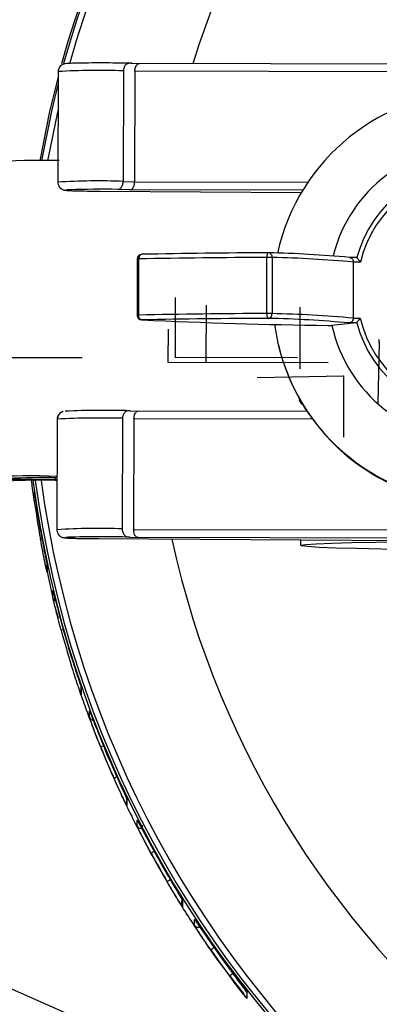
# Model space of a CAD drawing. Header units: millimetres. Extents: x -134 to 67, y -319 to 37.
# Tile 3 of 8: x -100 to -77, y -255 to -192. Entities that reach past the tile are written whole.
import ezdxf

# ---------------------------------------------------------------- set-up
doc = ezdxf.new("R2010")
doc.units = ezdxf.units.MM
doc.header["$PDSIZE"] = -1

msp = doc.modelspace()

# ---------------------------------------------------------------- linework, layer by layer
at = {"color": 7, "linetype": 'Continuous', "lineweight": 25}
for p, q in [((-93.012, -195.042), (-92.496, -195.065)), ((-97.633, -195.574), (-97.652, -202.572)), ((-93.496, -195.521), (-93.516, -202.519)), ((-92.769, -195.553), (-92.788, -202.551)), ((-63.651, -195.609), (-92.769, -195.553)), ((-63.632, -195.121), (-92.502, -195.065)), ((-93.516, -202.519), (-92.788, -202.551)), ((-95.003, -203.137), (-82.219, -203.214)), ((-95.001, -203.137), (-95.003, -203.137)), ((-95.001, -203.137), (-82.219, -203.214)), ((-93.079, -203.062), (-93.865, -203.027)), ((-82.14, -203.083), (-93.079, -203.062)), ((-92.788, -202.551), (-81.812, -202.572)), ((-82.224, -203.214), (-82.224, -203.224)), ((-92.618, -207.434), (-92.628, -210.983)), ((-92.535, -207.429), (-92.545, -210.978)), ((-84.42, -210.881), (-84.41, -207.332)), ((-84.072, -207.335), (-84.082, -210.884)), ((-78.723, -207.332), (-79.186, -207.331)), ((-78.935, -207.624), (-78.945, -211.173)), ((-78.486, -207.625), (-78.935, -207.624)), ((-78.945, -211.173), (-78.496, -211.174)), ((-92.345, -211.283), (-92.329, -211.283)), ((-80.523, -211.632), (-80.298, -211.633)), ((-80.523, -211.632), (-80.298, -211.633)), ((-80.523, -211.632), (-80.523, -211.632)), ((-78.736, -211.481), (-80.291, -211.631)), ((-78.736, -211.481), (-79.193, -211.479)), ((-83.694, -212.826), (-83.683, -212.872)), ((-93.072, -217.036), (-92.556, -217.059)), ((-81.861, -217.08), (-92.562, -217.059)), ((-97.693, -217.568), (-97.712, -224.566)), ((-97.681, -217.562), (-97.693, -217.568)), ((-93.557, -217.514), (-93.576, -224.513)), ((-92.83, -217.547), (-92.849, -224.545)), ((-81.52, -217.569), (-92.83, -217.547)), ((-97.824, -221.277), (-97.824, -221.381)), ((-97.824, -221.381), (-97.703, -221.381)), ((-97.824, -221.439), (-97.703, -221.44)), ((-92.849, -224.545), (-63.73, -224.601)), ((-95.063, -225.131), (-62.444, -225.327)), ((-95.063, -225.131), (-95.062, -225.131)), ((-95.062, -225.131), (-62.442, -225.327)), ((-93.094, -225.034), (-92.578, -225.057)), ((-63.714, -225.113), (-92.578, -225.057)), ((-82.285, -225.208), (-82.286, -225.559)), ((-98.337, -226.738), (-98.338, -227.196)), ((-98.33, -226.802), (-98.331, -227.259)), ((-97.964, -228.856), (-97.963, -228.42)), ((-96.185, -234.469), (-96.186, -234.905)), ((-96.169, -234.568), (-96.17, -235.004)), ((-95.646, -236.439), (-95.645, -236.03)), ((-88, -259.174), (-132.597, -239.581)), ((-93.309, -241.479), (-93.31, -241.888)), ((-93.285, -241.597), (-93.279, -241.609)), ((-93.279, -241.609), (-93.281, -242.018)), ((-92.625, -243.321), (-92.624, -242.94)), ((-89.806, -247.866), (-89.807, -248.246)), ((-89.76, -248.025), (-89.761, -248.406)), ((-88.987, -249.594), (-88.986, -249.238)), ((-85.669, -253.872), (-85.67, -254.228))]:
    msp.add_line(p, q, dxfattribs=at)
at = {"color": 7, "linetype": 'Continuous'}
for p, q in [((-90.203, -213.64), (-90.192, -209.866)), ((-88.253, -213.957), (-88.243, -210.351)), ((-82.304, -214.348), (-82.294, -210.482)), ((-90.653, -213.951), (-90.648, -211.882)), ((-77.3, -212.714), (-77.377, -216.58)), ((-77.3, -212.714), (-77.3, -212.533)), ((-103.853, -213.65), (-96.117, -213.671)), ((-90.203, -213.64), (-82.467, -213.661)), ((-90.653, -213.951), (-82.918, -213.972)), ((-88.253, -213.957), (-80.518, -213.979)), ((-82.304, -214.348), (-82.304, -214.168)), ((-79.548, -214.842), (-85.018, -214.955)), ((-79.548, -214.842), (-79.559, -218.709))]:
    msp.add_line(p, q, dxfattribs=at)
at = {"color": 7, "linetype": 'Continuous', "lineweight": 25, "flags": 128}
for points in [[(-97.634, -195.904), (-98.169, -198.102), (-98.795, -201.22)], [(-98.67, -201.217), (-98.039, -198.072), (-97.635, -196.383)], [(-97.639, -197.97), (-97.679, -198.143), (-98.295, -201.209)], [(-96.913, -203.049), (-97.087, -203.06), (-97.11, -203.084), (-96.716, -203.107), (-95.971, -203.126), (-95.001, -203.137)], [(-84.314, -207.039), (-84.333, -207.043), (-84.351, -207.059), (-84.367, -207.085), (-84.382, -207.121), (-84.393, -207.166), (-84.402, -207.217), (-84.408, -207.273), (-84.41, -207.332)], [(-84.42, -210.881), (-84.418, -210.939), (-84.413, -210.996), (-84.404, -211.048), (-84.392, -211.095), (-84.378, -211.133), (-84.362, -211.162), (-84.344, -211.18), (-84.326, -211.187)], [(-96.99, -225.044), (-97.155, -225.055), (-97.166, -225.079), (-96.766, -225.102), (-96.023, -225.12), (-95.062, -225.131)], [(-69.449, -225.861), (-71.465, -225.857), (-73.46, -225.844), (-75.373, -225.824), (-77.145, -225.797), (-78.721, -225.763), (-80.053, -225.724), (-81.1, -225.681), (-81.83, -225.635), (-82.22, -225.588), (-82.258, -225.541), (-81.944, -225.495), (-81.286, -225.453), (-80.305, -225.414), (-79.031, -225.381), (-77.504, -225.355), (-75.77, -225.335), (-73.883, -225.324), (-71.9, -225.321), (-69.883, -225.326), (-67.894, -225.339), (-65.994, -225.36), (-64.241, -225.388)], [(-98.331, -227.259), (-98.337, -227.222), (-98.338, -227.196)]]:
    msp.add_lwpolyline(points, dxfattribs=at)
at = {"color": 7, "linetype": 'Continuous', "lineweight": 25}
for centre, radius, start, end in [((-33.301, -212.754), 66.503, 9.67632, 164.58417), ((-33.3, -212.695), 66.37, 9.64702, 164.58286), ((-33.3, -212.684), 66, 9.70086, 164.46429), ((-33.3, -212.636), 58.503, 11.05577, 162.52901), ((-95.047, -235.626), 40.135, 87.78625, 93.69409), ((-71.039, -209.851), 13.001, 89.84572, 167.60239), ((-71.102, -209.584), 9.415, 14.1962, 165.55585), ((-98.314, -272.759), 71.569, 89.40232, 96.42285), ((-71.139, -209.427), 7.855, 89.84707, 164.57408), ((-71.14, -209.422), 7.563, 89.8468, 166.25829), ((-95.066, -242.638), 40.15, 87.78707, 93.69277), ((-94.917, -268.32), 65.302, 89.07692, 91.75163), ((-92.318, -207.434), 0.3, 91.23625, 179.843), ((-92.549, -207.934), 0.505, 88.44452, 97.9364), ((-92.276, -207.393), 0.262, 99.24468, 187.90216), ((-82.392, -714.036), 506.709, 90.22821, 91.14702), ((-82.326, -706.143), 499.108, 90.22821, 91.14702), ((-84.341, -217.077), 9.746, 88.42028, 90.40515), ((-84.315, -207.338), 0.3, 87.99858, 89.84301), ((-84.342, -207.308), 0.271, 354.2309, 84.24821), ((-85.938, -280.802), 73.781, 84.74607, 88.73895), ((-85.83, -284.321), 77.007, 84.86333, 88.69209), ((-92.558, -211.483), 0.505, 88.44452, 97.9364), ((-92.328, -210.984), 0.3, 179.843, 266.75763), ((-92.328, -210.984), 0.3, 193.25347, 269.85806), ((-92.271, -211.014), 0.276, 172.53653, 257.93177), ((-82.401, -717.585), 506.709, 90.22821, 91.14702), ((-82.338, -710.292), 499.108, 90.22821, 91.14702), ((-84.351, -220.626), 9.746, 88.42028, 90.40515), ((-84.362, -210.908), 0.281, 277.4761, 4.95128), ((-85.95, -284.951), 73.781, 84.74607, 88.73895), ((-85.84, -287.871), 77.007, 84.86333, 88.69209), ((-71.141, -209.417), 7.562, 193.43847, 346.26239), ((-76.344, 129.728), 341.386, 267.31615, 269.2986), ((-71.043, -209.846), 12.997, 187.60765, 269.85781), ((-71.105, -209.58), 9.412, 192.58539, 269.85712), ((-71.141, -209.424), 7.852, 195.11292, 269.85672), ((-71.032, -209.892), 12.997, 193.25414, 269.8574), ((-81.879, -216.213), 0.5, 196.71858, 238.41107), ((-97.183, -217.562), 0.498, 110.73368, 179.94218), ((-94.754, -271.642), 54.632, 88.23578, 92.54727), ((-94.977, -273.442), 55.945, 88.54516, 92.77073), ((-99.461, -271.788), 50.628, 88.00998, 97.84898), ((-98.542, -259.277), 38.012, 88.73575, 98.06516), ((-98.543, -399.592), 178.213, 89.76897, 90.9991), ((-98.662, -253.641), 32.212, 88.50959, 93.84902), ((-33.3, -212.718), 66.502, 187.53936, 352.26067), ((-33.3, -212.659), 66.369, 187.60492, 352.19787), ((-33.3, -212.648), 65.999, 187.65502, 352.15559), ((-33.3, -212.603), 58.502, 192.39364, 350.98006), ((-33.335, -212.856), 66.465, 188.06878, 190.20128), ((-98.999, -223.242), 0.535, 97.16628, 105.69935), ((-33.336, -213.398), 66.465, 188.06878, 190.20128), ((-95.126, -264.638), 40.155, 87.78737, 93.69228), ((-98.479, -226.086), 0.956, 98.97875, 106.50929), ((-94.872, -293.545), 68.534, 88.51333, 91.77128), ((-97.672, -228.786), 0.3, 193.5085, 252.79587), ((-33.332, -212.856), 66.468, 195.31209, 197.28325), ((-96.933, -232.299), 1.463, 104.86903, 110.37851), ((-33.334, -213.376), 66.468, 195.31209, 197.28325), ((-95.887, -234.906), 0.3, 179.85088, 199.02761), ((-95.365, -236.335), 0.3, 200.37257, 272.03286), ((-33.328, -212.854), 66.472, 202.06722, 203.93261), ((-94.079, -240.017), 1.899, 111.04352, 116.71941), ((-33.33, -213.347), 66.472, 202.06722, 203.93261), ((-92.588, -243.18), 3.236, 113.10682, 117.58873), ((-93.01, -241.889), 0.3, 179.85106, 205.59216), ((-92.357, -243.185), 0.3, 206.87638, 286.3211), ((-33.324, -212.852), 66.477, 208.5014, 210.29761), ((-90.502, -246.967), 2.295, 117.204, 122.80185), ((-33.325, -213.317), 66.477, 208.5014, 210.29761), ((-88.563, -250.099), 3.898, 119.19109, 123.6546), ((-89.507, -248.247), 0.3, 179.8512, 211.90258), ((-88.736, -249.43), 0.3, 213.14799, 296.82914), ((-85.721, -254.03), 3.637, 124.00843, 127.98746), ((-33.32, -212.849), 66.482, 214.72898, 216.48297), ((-33.321, -213.289), 66.482, 214.72898, 216.48297), ((-84.087, -256.069), 4.218, 125.45959, 129.59251), ((-85.434, -254.043), 0.3, 179.85157, 218.05606)]:
    msp.add_arc(centre, radius, start, end, dxfattribs=at)
for points, knots in [([(-96.116, -195.032), (-96.28, -195.035), (-96.687, -195.041), (-97.006, -195.055), (-97.147, -195.067), (-97.244, -195.083), (-97.344, -195.117), (-97.45, -195.179), (-97.553, -195.29), (-97.624, -195.43), (-97.625, -195.531), (-97.625, -195.573)], [0, 0, 0, 0, 0.213981, 0.529888, 0.694602, 0.759535, 0.794607, 0.839631, 0.893942, 0.955405, 1, 1, 1, 1]), ([(-92.959, -195.043), (-93.081, -195.041), (-93.436, -195.033), (-94.161, -195.025), (-95.059, -195.023), (-95.754, -195.025), (-96.045, -195.031), (-96.116, -195.032)], [0, 0, 0, 0, 0.134786, 0.39531, 0.656175, 0.917034, 1, 1, 1, 1]), ([(-93.012, -195.042), (-93.112, -195.045), (-93.238, -195.048), (-93.375, -195.164), (-93.437, -195.25), (-93.475, -195.349), (-93.494, -195.445), (-93.495, -195.496), (-93.496, -195.521)], [0, 0, 0, 0, 0.498082, 0.630758, 0.749054, 0.874724, 0.938588, 1, 1, 1, 1]), ([(-92.769, -195.553), (-92.767, -195.507), (-92.762, -195.41), (-92.727, -195.275), (-92.667, -195.157), (-92.587, -195.077), (-92.526, -195.069), (-92.496, -195.065)], [0, 0, 0, 0, 0.166884, 0.350031, 0.545339, 0.779004, 1, 1, 1, 1]), ([(-93.865, -203.027), (-93.818, -203.018), (-93.732, -203.001), (-93.635, -202.904), (-93.576, -202.805), (-93.542, -202.715), (-93.52, -202.618), (-93.517, -202.552), (-93.516, -202.519)], [0, 0, 0, 0, 0.2656, 0.499237, 0.627658, 0.753629, 0.877569, 1, 1, 1, 1]), ([(-97.644, -202.57), (-97.646, -202.594), (-97.654, -202.675), (-97.605, -202.8), (-97.523, -202.917), (-97.432, -202.993), (-97.349, -203.036), (-97.286, -203.058), (-97.234, -203.071), (-97.164, -203.082), (-97.08, -203.091), (-96.93, -203.097), (-96.848, -203.101)], [0, 0, 0, 0, 0.041187, 0.139495, 0.218893, 0.286736, 0.344435, 0.392426, 0.442447, 0.52202, 0.735961, 1, 1, 1, 1]), ([(-96.848, -203.101), (-96.788, -203.104), (-96.591, -203.114), (-96.005, -203.127), (-95.398, -203.134), (-95.061, -203.137), (-95.003, -203.137)], [0, 0, 0, 0, 0.172028, 0.563812, 0.924877, 1, 1, 1, 1]), ([(-93.079, -203.062), (-93.038, -203.052), (-92.955, -203.032), (-92.858, -202.897), (-92.799, -202.724), (-92.792, -202.607), (-92.788, -202.551)], [0, 0, 0, 0, 0.289453, 0.587921, 0.8058407, 1, 1, 1, 1]), ([(-79.182, -207.331), (-79.153, -207.333), (-79.096, -207.339), (-79.027, -207.387), (-78.982, -207.446), (-78.955, -207.502), (-78.939, -207.562), (-78.936, -207.604), (-78.935, -207.624)], [0, 0, 0, 0, 0.249883, 0.499375, 0.639906, 0.76866, 0.887789, 1, 1, 1, 1]), ([(-78.723, -207.332), (-78.72, -207.332), (-78.716, -207.332), (-78.712, -207.336), (-78.71, -207.338)], [0, 0, 0, 0, 0.509946, 1, 1, 1, 1]), ([(-78.71, -207.338), (-78.702, -207.349), (-78.683, -207.373), (-78.628, -207.443), (-78.562, -207.529), (-78.514, -207.591), (-78.486, -207.625)], [0, 0, 0, 0, 0.232018, 0.499912, 0.714266, 1, 1, 1, 1]), ([(-78.945, -211.173), (-78.946, -211.194), (-78.949, -211.236), (-78.966, -211.297), (-78.992, -211.354), (-79.038, -211.416), (-79.107, -211.467), (-79.165, -211.475), (-79.193, -211.479)], [0, 0, 0, 0, 0.1122006, 0.2313277, 0.3600881, 0.5006331, 0.7502766, 1, 1, 1, 1]), ([(-78.496, -211.174), (-78.523, -211.209), (-78.572, -211.27), (-78.639, -211.359), (-78.694, -211.432), (-78.713, -211.459), (-78.722, -211.471)], [0, 0, 0, 0, 0.2857, 0.500089, 0.767966, 1, 1, 1, 1]), ([(-78.722, -211.471), (-78.724, -211.474), (-78.728, -211.479), (-78.733, -211.48), (-78.736, -211.481)], [0, 0, 0, 0, 0.559979, 1, 1, 1, 1]), ([(-82.366, -216.327), (-82.341, -216.395), (-82.296, -216.512), (-82.205, -216.599), (-82.172, -216.62), (-82.164, -216.624)], [0, 0, 0, 0, 0.514091, 0.895345, 1, 1, 1, 1]), ([(-97.311, -217.081), (-97.331, -217.086), (-97.373, -217.099), (-97.474, -217.148), (-97.582, -217.241), (-97.665, -217.385), (-97.704, -217.507), (-97.691, -217.57), (-97.691, -217.574)], [0, 0, 0, 0, 0.135087, 0.293278, 0.499106, 0.732018, 0.983617, 1, 1, 1, 1]), ([(-93.072, -217.036), (-93.172, -217.039), (-93.298, -217.042), (-93.435, -217.158), (-93.497, -217.244), (-93.535, -217.343), (-93.554, -217.438), (-93.556, -217.489), (-93.557, -217.514)], [0, 0, 0, 0, 0.498082, 0.630758, 0.749054, 0.874724, 0.938588, 1, 1, 1, 1]), ([(-92.83, -217.547), (-92.827, -217.501), (-92.823, -217.404), (-92.787, -217.269), (-92.727, -217.151), (-92.647, -217.071), (-92.586, -217.063), (-92.556, -217.059)], [0, 0, 0, 0, 0.166884, 0.350031, 0.545339, 0.779004, 1, 1, 1, 1]), ([(-99.144, -222.727), (-99.181, -222.458), (-99.244, -222.007), (-99.291, -221.607), (-99.311, -221.446)], [0, 0, 0, 0, 0.5956271, 1, 1, 1, 1]), ([(-98.75, -224.628), (-98.703, -224.884), (-98.609, -225.397), (-98.492, -225.99), (-98.414, -226.377), (-98.368, -226.606), (-98.336, -226.765), (-98.332, -226.79), (-98.33, -226.802)], [0, 0, 0, 0, 0.249154, 0.499066, 0.626614, 0.749638, 0.875941, 1, 1, 1, 1]), ([(-97.705, -224.562), (-97.707, -224.582), (-97.716, -224.66), (-97.67, -224.783), (-97.59, -224.904), (-97.499, -224.983), (-97.415, -225.028), (-97.35, -225.051), (-97.298, -225.064), (-97.232, -225.075), (-97.141, -225.085), (-96.983, -225.092), (-96.884, -225.096)], [0, 0, 0, 0, 0.032782, 0.129954, 0.207986, 0.274515, 0.331229, 0.37826, 0.425957, 0.49944, 0.686962, 1, 1, 1, 1]), ([(-93.576, -224.513), (-93.575, -224.538), (-93.573, -224.589), (-93.555, -224.686), (-93.517, -224.789), (-93.456, -224.88), (-93.32, -225.008), (-93.194, -225.023), (-93.094, -225.034)], [0, 0, 0, 0, 0.061275, 0.125613, 0.25118, 0.368855, 0.501751, 1, 1, 1, 1]), ([(-92.578, -225.057), (-92.616, -225.047), (-92.695, -225.026), (-92.786, -224.89), (-92.84, -224.717), (-92.846, -224.6), (-92.849, -224.545)], [0, 0, 0, 0, 0.2842401, 0.5809045, 0.8013648, 1, 1, 1, 1]), ([(-98.331, -227.259), (-98.333, -227.253), (-98.337, -227.239), (-98.37, -227.097), (-98.416, -226.882), (-98.494, -226.511), (-98.61, -225.934), (-98.704, -225.424), (-98.751, -225.169)], [0, 0, 0, 0, 0.126119, 0.25073, 0.376133, 0.501711, 0.751228, 1, 1, 1, 1]), ([(-96.884, -225.096), (-96.84, -225.098), (-96.661, -225.108), (-96.102, -225.12), (-95.488, -225.128), (-95.136, -225.131), (-95.063, -225.131)], [0, 0, 0, 0, 0.131785, 0.534492, 0.904156, 1, 1, 1, 1]), ([(-98.32, -227.226), (-98.167, -228.019), (-97.976, -229.008), (-97.696, -229.968), (-97.64, -230.159)], [0, 0, 0, 0, 0.801865, 1, 1, 1, 1]), ([(-97.963, -228.42), (-97.961, -228.426), (-97.956, -228.438), (-97.922, -228.572), (-97.87, -228.774), (-97.781, -229.125), (-97.64, -229.674), (-97.507, -230.164), (-97.441, -230.408)], [0, 0, 0, 0, 0.125925, 0.251232, 0.376564, 0.502324, 0.7515, 1, 1, 1, 1]), ([(-97.442, -230.928), (-97.509, -230.682), (-97.642, -230.188), (-97.784, -229.623), (-97.873, -229.256), (-97.924, -229.04), (-97.958, -228.891), (-97.962, -228.867), (-97.964, -228.856)], [0, 0, 0, 0, 0.249475, 0.499164, 0.626383, 0.749621, 0.875861, 1, 1, 1, 1]), ([(-96.799, -232.603), (-96.724, -232.843), (-96.573, -233.322), (-96.398, -233.861), (-96.285, -234.203), (-96.22, -234.401), (-96.177, -234.536), (-96.172, -234.557), (-96.169, -234.568)], [0, 0, 0, 0, 0.249824, 0.499254, 0.625744, 0.749563, 0.875378, 1, 1, 1, 1]), ([(-96.17, -235.004), (-96.173, -234.998), (-96.178, -234.988), (-96.222, -234.87), (-96.287, -234.687), (-96.399, -234.361), (-96.575, -233.838), (-96.725, -233.361), (-96.801, -233.123)], [0, 0, 0, 0, 0.12611, 0.251007, 0.374815, 0.501351, 0.750428, 1, 1, 1, 1]), ([(-96.331, -234.589), (-96.322, -234.616), (-96.184, -235.036), (-95.887, -235.87), (-95.425, -237.117), (-95.022, -238.136), (-94.696, -238.926), (-94.46, -239.483), (-94.191, -240.1), (-93.758, -241.069), (-93.329, -241.982), (-92.615, -243.434), (-91.75, -245.092), (-90.451, -247.37), (-89.047, -249.603), (-87.537, -251.853), (-86.422, -253.255), (-85.852, -253.972)], [0, 0, 0, 0, 0.003826, 0.059883, 0.120023, 0.184246, 0.208614, 0.236028, 0.266488, 0.299994, 0.380207, 0.403429, 0.519741, 0.634016, 0.759076, 0.876855, 1, 1, 1, 1]), ([(-95.645, -236.03), (-95.642, -236.035), (-95.637, -236.045), (-95.592, -236.157), (-95.524, -236.331), (-95.403, -236.641), (-95.207, -237.142), (-95.023, -237.599), (-94.931, -237.828)], [0, 0, 0, 0, 0.12619, 0.250901, 0.374832, 0.501164, 0.750441, 1, 1, 1, 1]), ([(-94.932, -238.321), (-95.025, -238.091), (-95.208, -237.631), (-95.404, -237.115), (-95.525, -236.788), (-95.593, -236.599), (-95.638, -236.47), (-95.644, -236.449), (-95.646, -236.439)], [0, 0, 0, 0, 0.249918, 0.499227, 0.625556, 0.749539, 0.875341, 1, 1, 1, 1]), ([(-94.086, -239.82), (-93.986, -240.043), (-93.786, -240.49), (-93.561, -240.982), (-93.421, -241.288), (-93.342, -241.463), (-93.289, -241.581), (-93.283, -241.6), (-93.279, -241.609)], [0, 0, 0, 0, 0.250026, 0.49921, 0.625078, 0.749494, 0.875047, 1, 1, 1, 1]), ([(-93.281, -242.018), (-93.298, -241.989), (-93.332, -241.931), (-93.561, -241.461), (-93.824, -240.899), (-93.999, -240.508), (-94.087, -240.313)], [0, 0, 0, 0, 0.279826, 0.559323, 0.779514, 1, 1, 1, 1]), ([(-92.624, -242.94), (-92.606, -242.968), (-92.572, -243.024), (-92.334, -243.474), (-92.047, -244.013), (-91.845, -244.387), (-91.744, -244.574)], [0, 0, 0, 0, 0.279829, 0.559325, 0.779531, 1, 1, 1, 1]), ([(-91.746, -245.038), (-91.86, -244.825), (-92.09, -244.398), (-92.332, -243.925), (-92.479, -243.631), (-92.561, -243.463), (-92.615, -243.349), (-92.621, -243.33), (-92.625, -243.321)], [0, 0, 0, 0, 0.2500113, 0.4991563, 0.6249442, 0.7494725, 0.8750295, 1, 1, 1, 1]), ([(-92.306, -243.254), (-92.31, -243.269), (-92.323, -243.322), (-92.28, -243.463), (-92.176, -243.719), (-91.99, -244.098), (-91.827, -244.406), (-91.74, -244.572)], [0, 0, 0, 0, 0.06558, 0.234366, 0.445818, 0.700394, 1, 1, 1, 1]), ([(-90.721, -246.389), (-90.6, -246.597), (-90.356, -247.011), (-90.088, -247.461), (-89.924, -247.737), (-89.832, -247.893), (-89.771, -247.999), (-89.764, -248.016), (-89.76, -248.025)], [0, 0, 0, 0, 0.250031, 0.499121, 0.62462, 0.749443, 0.874851, 1, 1, 1, 1]), ([(-89.761, -248.406), (-89.781, -248.381), (-89.819, -248.332), (-90.086, -247.913), (-90.402, -247.398), (-90.616, -247.035), (-90.723, -246.854)], [0, 0, 0, 0, 0.279951, 0.559426, 0.779607, 1, 1, 1, 1]), ([(-88.986, -249.238), (-88.983, -249.242), (-88.975, -249.248), (-88.893, -249.362), (-88.704, -249.638), (-88.364, -250.137), (-88.094, -250.528), (-87.959, -250.724)], [0, 0, 0, 0, 0.126148, 0.251402, 0.500716, 0.750244, 1, 1, 1, 1]), ([(-87.96, -251.164), (-88.095, -250.967), (-88.365, -250.573), (-88.706, -250.054), (-88.895, -249.755), (-88.976, -249.62), (-88.984, -249.603), (-88.987, -249.594)], [0, 0, 0, 0, 0.250307, 0.499704, 0.749114, 0.874686, 1, 1, 1, 1]), ([(-86.774, -252.379), (-86.632, -252.57), (-86.348, -252.952), (-85.981, -253.441), (-85.721, -253.79), (-85.687, -253.845), (-85.669, -253.872)], [0, 0, 0, 0, 0.250621, 0.500313, 0.750055, 1, 1, 1, 1]), ([(-85.67, -254.228), (-85.675, -254.225), (-85.683, -254.22), (-85.773, -254.116), (-85.981, -253.86), (-86.35, -253.387), (-86.633, -253.008), (-86.775, -252.818)], [0, 0, 0, 0, 0.126162, 0.251437, 0.50077, 0.750259, 1, 1, 1, 1]), ([(-86.534, -252.633), (-86.42, -252.794), (-86.193, -253.116), (-85.944, -253.453), (-85.794, -253.65), (-85.678, -253.798), (-85.659, -253.817), (-85.646, -253.83)], [0, 0, 0, 0, 0.249733, 0.499211, 0.627029, 0.75324, 1, 1, 1, 1])]:
    msp.add_open_spline(points, degree=3, knots=knots, dxfattribs=at)
at = {"color": 7, "linetype": 'Continuous'}
for p in [(-77.3, -212.714), (-90.203, -213.64), (-90.653, -213.951), (-88.253, -213.957), (-82.304, -214.348), (-79.548, -214.842)]:
    msp.add_point(p, dxfattribs=at)

doc.saveas('drawing.dxf')
